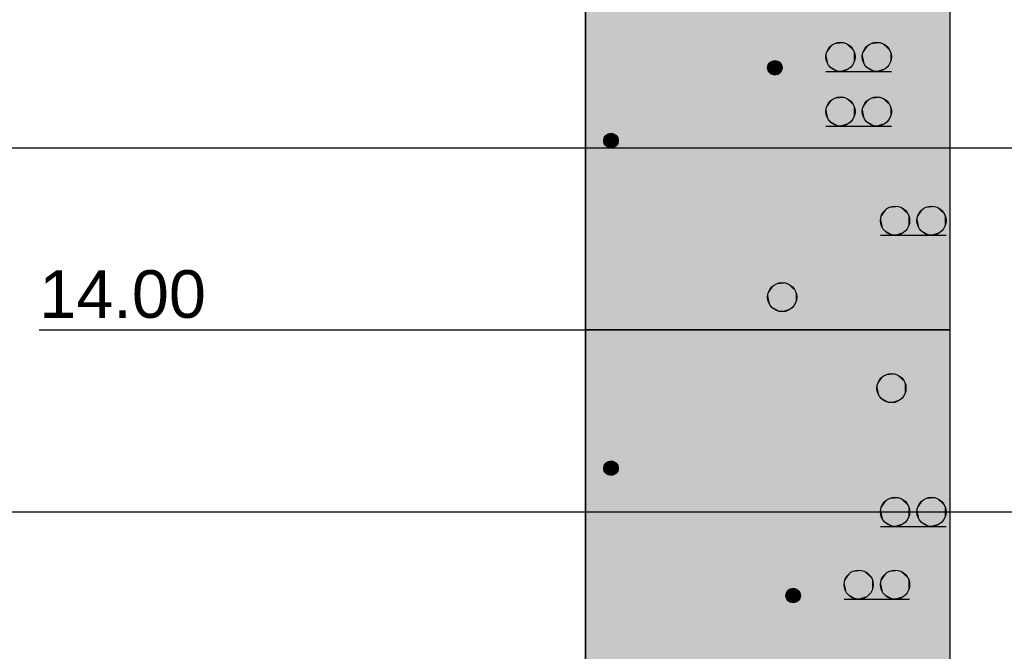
# Model space of a CAD drawing. Extents: x 20 to 841, y 890 to 1189.
# Tile 18 of 50: x 341 to 368, y 1009 to 1027. Entities that reach past the tile are written whole.
import ezdxf

# ---------------------------------------------------------------- set-up
doc = ezdxf.new("R2010")
doc.units = 0
doc.styles.add('Arial', font='Arial')

msp = doc.modelspace()

# ---------------------------------------------------------------- linework, layer by layer
at = {"layer": 'WBMassGr', "color": 7, "linetype": 'CONTINUOUS'}
for points in [[(46, 1023), (705, 1023)], [(46, 1013), (705, 1013)]]:
    msp.add_lwpolyline(points, dxfattribs=at)
at = {"layer": 'WBObjGr', "color": 7, "linetype": 'CONTINUOUS'}
for points in [[(356.587, 1158), (356.587, 958)], [(366.587, 1158), (366.587, 958)], [(341.587, 1018), (351.587, 1018), (354.587, 1018), (356.587, 1018)], [(366.587, 1018), (356.587, 1018)]]:
    msp.add_lwpolyline(points, dxfattribs=at)
at = {"layer": 'WBObjSy', "color": 7, "linetype": 'CONTINUOUS'}
for points in [[(356.587, 1018), (356.587, 1043), (366.587, 1043), (366.587, 1018), (356.587, 1018)], [(363.187, 1025.1), (364.987, 1025.1)], [(363.187, 1023.6), (364.987, 1023.6)], [(364.687, 1020.6), (366.487, 1020.6)], [(356.587, 1005), (356.587, 1018), (366.587, 1018), (366.587, 1005), (356.587, 1005)], [(364.687, 1012.6), (366.487, 1012.6)], [(363.687, 1010.6), (365.487, 1010.6)]]:
    msp.add_lwpolyline(points, dxfattribs=at)
for centre, radius in [((363.587, 1025.5), 0.4), ((364.587, 1025.5), 0.4), ((361.787, 1025.2), 0.2), ((363.587, 1024), 0.4), ((364.587, 1024), 0.4), ((357.287, 1023.2), 0.2), ((365.087, 1021), 0.4), ((366.087, 1021), 0.4), ((361.987, 1018.9), 0.4), ((364.987, 1016.4), 0.4), ((357.287, 1014.2), 0.2), ((365.087, 1013), 0.4), ((366.087, 1013), 0.4), ((364.087, 1011), 0.4), ((365.087, 1011), 0.4), ((362.287, 1010.7), 0.2)]:
    msp.add_circle(centre, radius, dxfattribs=at)
at = {"layer": 'WBObjSy', "color": 30, "linetype": 'CONTINUOUS'}
for points in [[(356.587, 1018), (356.587, 1043), (366.587, 1018), (366.587, 1043)], [(356.587, 1005), (356.587, 1018), (366.587, 1005), (366.587, 1018)]]:
    msp.add_solid(points, dxfattribs=at)
at = {"layer": 'WBObjSy', "color": 7, "linetype": 'CONTINUOUS'}
for points in [[(363.546, 1025.9), (363.464, 1025.88), (363.387, 1025.85)], [(363.711, 1025.88), (363.546, 1025.9), (363.387, 1025.85)], [(363.953, 1025.66), (363.711, 1025.88), (363.387, 1025.85)], [(363.711, 1025.88), (363.629, 1025.9), (363.546, 1025.9)], [(363.855, 1025.8), (363.787, 1025.85), (363.711, 1025.88)], [(363.953, 1025.66), (363.855, 1025.8), (363.711, 1025.88)], [(364.546, 1025.9), (364.464, 1025.88), (364.387, 1025.85)], [(364.711, 1025.88), (364.546, 1025.9), (364.387, 1025.85)], [(364.953, 1025.66), (364.711, 1025.88), (364.387, 1025.85)], [(364.711, 1025.88), (364.629, 1025.9), (364.546, 1025.9)], [(364.855, 1025.8), (364.787, 1025.85), (364.711, 1025.88)], [(364.953, 1025.66), (364.855, 1025.8), (364.711, 1025.88)], [(363.387, 1025.85), (363.264, 1025.74), (363.196, 1025.58)], [(363.387, 1025.85), (363.196, 1025.58), (363.264, 1025.26)], [(363.264, 1025.74), (363.222, 1025.66), (363.196, 1025.58)], [(363.387, 1025.85), (363.32, 1025.8), (363.264, 1025.74)], [(363.387, 1025.85), (363.264, 1025.26), (363.855, 1025.2)], [(363.855, 1025.2), (363.953, 1025.66), (363.387, 1025.85)], [(363.953, 1025.66), (363.911, 1025.74), (363.855, 1025.8)], [(363.855, 1025.2), (363.953, 1025.34), (363.953, 1025.66)], [(363.987, 1025.5), (363.979, 1025.58), (363.953, 1025.66)], [(363.953, 1025.34), (363.987, 1025.5), (363.953, 1025.66)], [(364.387, 1025.85), (364.264, 1025.74), (364.196, 1025.58)], [(364.387, 1025.85), (364.196, 1025.58), (364.264, 1025.26)], [(364.264, 1025.74), (364.222, 1025.66), (364.196, 1025.58)], [(364.387, 1025.85), (364.32, 1025.8), (364.264, 1025.74)], [(364.387, 1025.85), (364.264, 1025.26), (364.855, 1025.2)], [(364.855, 1025.2), (364.953, 1025.66), (364.387, 1025.85)], [(364.953, 1025.66), (364.911, 1025.74), (364.855, 1025.8)], [(364.855, 1025.2), (364.953, 1025.34), (364.953, 1025.66)], [(364.987, 1025.5), (364.979, 1025.58), (364.953, 1025.66)], [(364.953, 1025.34), (364.987, 1025.5), (364.953, 1025.66)], [(361.687, 1025.37), (361.626, 1025.32), (361.592, 1025.24)], [(361.687, 1025.37), (361.592, 1025.24), (361.626, 1025.08)], [(361.687, 1025.37), (361.654, 1025.35), (361.626, 1025.32)], [(361.687, 1025.37), (361.626, 1025.08), (361.921, 1025.05)], [(361.767, 1025.4), (361.726, 1025.39), (361.687, 1025.37)], [(361.849, 1025.39), (361.767, 1025.4), (361.687, 1025.37)], [(361.97, 1025.28), (361.849, 1025.39), (361.687, 1025.37)], [(361.921, 1025.05), (361.97, 1025.28), (361.687, 1025.37)], [(361.849, 1025.39), (361.808, 1025.4), (361.767, 1025.4)], [(361.921, 1025.35), (361.887, 1025.37), (361.849, 1025.39)], [(361.97, 1025.28), (361.921, 1025.35), (361.849, 1025.39)], [(361.97, 1025.28), (361.949, 1025.32), (361.921, 1025.35)], [(363.196, 1025.58), (363.187, 1025.5), (363.196, 1025.42)], [(363.196, 1025.58), (363.196, 1025.42), (363.264, 1025.26)], [(363.196, 1025.42), (363.222, 1025.34), (363.264, 1025.26)], [(363.855, 1025.2), (363.911, 1025.26), (363.953, 1025.34)], [(364.196, 1025.58), (364.187, 1025.5), (364.196, 1025.42)], [(364.196, 1025.58), (364.196, 1025.42), (364.264, 1025.26)], [(364.196, 1025.42), (364.222, 1025.34), (364.264, 1025.26)], [(364.855, 1025.2), (364.911, 1025.26), (364.953, 1025.34)], [(361.592, 1025.24), (361.587, 1025.2), (361.592, 1025.16)], [(361.626, 1025.32), (361.605, 1025.28), (361.592, 1025.24)], [(361.592, 1025.24), (361.592, 1025.16), (361.626, 1025.08)], [(361.592, 1025.16), (361.605, 1025.12), (361.626, 1025.08)], [(361.626, 1025.08), (361.654, 1025.05), (361.687, 1025.03)], [(361.626, 1025.08), (361.687, 1025.03), (361.767, 1025)], [(361.626, 1025.08), (361.767, 1025), (361.921, 1025.05)], [(361.921, 1025.05), (361.97, 1025.12), (361.97, 1025.28)], [(361.921, 1025.05), (361.949, 1025.08), (361.97, 1025.12)], [(361.987, 1025.2), (361.983, 1025.24), (361.97, 1025.28)], [(361.97, 1025.12), (361.987, 1025.2), (361.97, 1025.28)], [(363.264, 1025.26), (363.32, 1025.2), (363.388, 1025.15)], [(363.264, 1025.26), (363.388, 1025.15), (363.546, 1025.1)], [(363.264, 1025.26), (363.546, 1025.1), (363.855, 1025.2)], [(363.388, 1025.15), (363.464, 1025.12), (363.546, 1025.1)], [(363.546, 1025.1), (363.711, 1025.12), (363.855, 1025.2)], [(363.546, 1025.1), (363.629, 1025.1), (363.711, 1025.12)], [(363.711, 1025.12), (363.788, 1025.15), (363.855, 1025.2)], [(364.264, 1025.26), (364.32, 1025.2), (364.388, 1025.15)], [(364.264, 1025.26), (364.388, 1025.15), (364.546, 1025.1)], [(364.264, 1025.26), (364.546, 1025.1), (364.855, 1025.2)], [(364.388, 1025.15), (364.464, 1025.12), (364.546, 1025.1)], [(364.546, 1025.1), (364.711, 1025.12), (364.855, 1025.2)], [(364.546, 1025.1), (364.629, 1025.1), (364.711, 1025.12)], [(364.711, 1025.12), (364.788, 1025.15), (364.855, 1025.2)], [(361.687, 1025.03), (361.726, 1025.01), (361.767, 1025)], [(361.767, 1025), (361.849, 1025.01), (361.921, 1025.05)], [(361.767, 1025), (361.808, 1025), (361.849, 1025.01)], [(361.849, 1025.01), (361.888, 1025.03), (361.921, 1025.05)], [(363.387, 1024.35), (363.264, 1024.24), (363.196, 1024.08)], [(363.387, 1024.35), (363.196, 1024.08), (363.264, 1023.76)], [(363.387, 1024.35), (363.32, 1024.3), (363.264, 1024.24)], [(363.387, 1024.35), (363.264, 1023.76), (363.855, 1023.7)], [(363.546, 1024.4), (363.464, 1024.38), (363.387, 1024.35)], [(363.711, 1024.38), (363.546, 1024.4), (363.387, 1024.35)], [(363.953, 1024.16), (363.711, 1024.38), (363.387, 1024.35)], [(363.855, 1023.7), (363.953, 1024.16), (363.387, 1024.35)], [(363.711, 1024.38), (363.629, 1024.4), (363.546, 1024.4)], [(363.855, 1024.3), (363.787, 1024.35), (363.711, 1024.38)], [(363.953, 1024.16), (363.855, 1024.3), (363.711, 1024.38)], [(363.953, 1024.16), (363.911, 1024.24), (363.855, 1024.3)], [(364.387, 1024.35), (364.264, 1024.24), (364.196, 1024.08)], [(364.387, 1024.35), (364.196, 1024.08), (364.264, 1023.76)], [(364.387, 1024.35), (364.32, 1024.3), (364.264, 1024.24)], [(364.387, 1024.35), (364.264, 1023.76), (364.855, 1023.7)], [(364.546, 1024.4), (364.464, 1024.38), (364.387, 1024.35)], [(364.711, 1024.38), (364.546, 1024.4), (364.387, 1024.35)], [(364.953, 1024.16), (364.711, 1024.38), (364.387, 1024.35)], [(364.855, 1023.7), (364.953, 1024.16), (364.387, 1024.35)], [(364.711, 1024.38), (364.629, 1024.4), (364.546, 1024.4)], [(364.855, 1024.3), (364.787, 1024.35), (364.711, 1024.38)], [(364.953, 1024.16), (364.855, 1024.3), (364.711, 1024.38)], [(364.953, 1024.16), (364.911, 1024.24), (364.855, 1024.3)], [(363.196, 1024.08), (363.187, 1024), (363.196, 1023.92)], [(363.264, 1024.24), (363.222, 1024.16), (363.196, 1024.08)], [(363.196, 1024.08), (363.196, 1023.92), (363.264, 1023.76)], [(363.855, 1023.7), (363.953, 1023.84), (363.953, 1024.16)], [(363.987, 1024), (363.979, 1024.08), (363.953, 1024.16)], [(363.953, 1023.84), (363.987, 1024), (363.953, 1024.16)], [(364.196, 1024.08), (364.187, 1024), (364.196, 1023.92)], [(364.264, 1024.24), (364.222, 1024.16), (364.196, 1024.08)], [(364.196, 1024.08), (364.196, 1023.92), (364.264, 1023.76)], [(364.855, 1023.7), (364.953, 1023.84), (364.953, 1024.16)], [(364.987, 1024), (364.979, 1024.08), (364.953, 1024.16)], [(364.953, 1023.84), (364.987, 1024), (364.953, 1024.16)], [(363.196, 1023.92), (363.222, 1023.84), (363.264, 1023.76)], [(363.264, 1023.76), (363.32, 1023.7), (363.388, 1023.65)], [(363.264, 1023.76), (363.388, 1023.65), (363.546, 1023.6)], [(363.264, 1023.76), (363.546, 1023.6), (363.855, 1023.7)], [(363.855, 1023.7), (363.911, 1023.76), (363.953, 1023.84)], [(364.196, 1023.92), (364.222, 1023.84), (364.264, 1023.76)], [(364.264, 1023.76), (364.32, 1023.7), (364.388, 1023.65)], [(364.264, 1023.76), (364.388, 1023.65), (364.546, 1023.6)], [(364.264, 1023.76), (364.546, 1023.6), (364.855, 1023.7)], [(364.855, 1023.7), (364.911, 1023.76), (364.953, 1023.84)], [(363.388, 1023.65), (363.464, 1023.62), (363.546, 1023.6)], [(363.546, 1023.6), (363.711, 1023.62), (363.855, 1023.7)], [(363.546, 1023.6), (363.629, 1023.6), (363.711, 1023.62)], [(363.711, 1023.62), (363.788, 1023.65), (363.855, 1023.7)], [(364.388, 1023.65), (364.464, 1023.62), (364.546, 1023.6)], [(364.546, 1023.6), (364.711, 1023.62), (364.855, 1023.7)], [(364.546, 1023.6), (364.629, 1023.6), (364.711, 1023.62)], [(364.711, 1023.62), (364.788, 1023.65), (364.855, 1023.7)], [(357.092, 1023.24), (357.087, 1023.2), (357.092, 1023.16)], [(357.187, 1023.37), (357.126, 1023.32), (357.092, 1023.24)], [(357.187, 1023.37), (357.092, 1023.24), (357.126, 1023.08)], [(357.126, 1023.32), (357.105, 1023.28), (357.092, 1023.24)], [(357.092, 1023.24), (357.092, 1023.16), (357.126, 1023.08)], [(357.187, 1023.37), (357.154, 1023.35), (357.126, 1023.32)], [(357.187, 1023.37), (357.126, 1023.08), (357.421, 1023.05)], [(357.267, 1023.4), (357.226, 1023.39), (357.187, 1023.37)], [(357.349, 1023.39), (357.267, 1023.4), (357.187, 1023.37)], [(357.47, 1023.28), (357.349, 1023.39), (357.187, 1023.37)], [(357.421, 1023.05), (357.47, 1023.28), (357.187, 1023.37)], [(357.349, 1023.39), (357.308, 1023.4), (357.267, 1023.4)], [(357.421, 1023.35), (357.387, 1023.37), (357.349, 1023.39)], [(357.47, 1023.28), (357.421, 1023.35), (357.349, 1023.39)], [(357.47, 1023.28), (357.449, 1023.32), (357.421, 1023.35)], [(357.421, 1023.05), (357.47, 1023.12), (357.47, 1023.28)], [(357.487, 1023.2), (357.483, 1023.24), (357.47, 1023.28)], [(357.47, 1023.12), (357.487, 1023.2), (357.47, 1023.28)], [(357.092, 1023.16), (357.105, 1023.12), (357.126, 1023.08)], [(357.126, 1023.08), (357.154, 1023.05), (357.187, 1023.03)], [(357.126, 1023.08), (357.187, 1023.03), (357.267, 1023)], [(357.126, 1023.08), (357.267, 1023), (357.421, 1023.05)], [(357.187, 1023.03), (357.226, 1023.01), (357.267, 1023)], [(357.267, 1023), (357.349, 1023.01), (357.421, 1023.05)], [(357.267, 1023), (357.308, 1023), (357.349, 1023.01)], [(357.349, 1023.01), (357.388, 1023.03), (357.421, 1023.05)], [(357.421, 1023.05), (357.449, 1023.08), (357.47, 1023.12)], [(364.887, 1021.35), (364.764, 1021.24), (364.696, 1021.08)], [(364.887, 1021.35), (364.696, 1021.08), (364.764, 1020.76)], [(364.887, 1021.35), (364.82, 1021.3), (364.764, 1021.24)], [(364.887, 1021.35), (364.764, 1020.76), (365.355, 1020.7)], [(365.046, 1021.4), (364.964, 1021.38), (364.887, 1021.35)], [(365.211, 1021.38), (365.046, 1021.4), (364.887, 1021.35)], [(365.453, 1021.16), (365.211, 1021.38), (364.887, 1021.35)], [(365.355, 1020.7), (365.453, 1021.16), (364.887, 1021.35)], [(365.211, 1021.38), (365.129, 1021.4), (365.046, 1021.4)], [(365.355, 1021.3), (365.287, 1021.35), (365.211, 1021.38)], [(365.453, 1021.16), (365.355, 1021.3), (365.211, 1021.38)], [(365.453, 1021.16), (365.411, 1021.24), (365.355, 1021.3)], [(365.887, 1021.35), (365.764, 1021.24), (365.696, 1021.08)], [(365.887, 1021.35), (365.696, 1021.08), (365.764, 1020.76)], [(365.887, 1021.35), (365.82, 1021.3), (365.764, 1021.24)], [(365.887, 1021.35), (365.764, 1020.76), (366.355, 1020.7)], [(366.046, 1021.4), (365.964, 1021.38), (365.887, 1021.35)], [(366.211, 1021.38), (366.046, 1021.4), (365.887, 1021.35)], [(366.453, 1021.16), (366.211, 1021.38), (365.887, 1021.35)], [(366.355, 1020.7), (366.453, 1021.16), (365.887, 1021.35)], [(366.211, 1021.38), (366.129, 1021.4), (366.046, 1021.4)], [(366.355, 1021.3), (366.287, 1021.35), (366.211, 1021.38)], [(366.453, 1021.16), (366.355, 1021.3), (366.211, 1021.38)], [(366.453, 1021.16), (366.411, 1021.24), (366.355, 1021.3)], [(364.696, 1021.08), (364.687, 1021), (364.696, 1020.92)], [(364.764, 1021.24), (364.722, 1021.16), (364.696, 1021.08)], [(364.696, 1021.08), (364.696, 1020.92), (364.764, 1020.76)], [(365.355, 1020.7), (365.453, 1020.84), (365.453, 1021.16)], [(365.487, 1021), (365.479, 1021.08), (365.453, 1021.16)], [(365.453, 1020.84), (365.487, 1021), (365.453, 1021.16)], [(365.696, 1021.08), (365.687, 1021), (365.696, 1020.92)], [(365.764, 1021.24), (365.722, 1021.16), (365.696, 1021.08)], [(365.696, 1021.08), (365.696, 1020.92), (365.764, 1020.76)], [(366.355, 1020.7), (366.453, 1020.84), (366.453, 1021.16)], [(366.487, 1021), (366.479, 1021.08), (366.453, 1021.16)], [(366.453, 1020.84), (366.487, 1021), (366.453, 1021.16)], [(364.696, 1020.92), (364.722, 1020.84), (364.764, 1020.76)], [(364.764, 1020.76), (364.82, 1020.7), (364.888, 1020.65)], [(364.764, 1020.76), (364.888, 1020.65), (365.046, 1020.6)], [(364.764, 1020.76), (365.046, 1020.6), (365.355, 1020.7)], [(365.355, 1020.7), (365.411, 1020.76), (365.453, 1020.84)], [(365.696, 1020.92), (365.722, 1020.84), (365.764, 1020.76)], [(365.764, 1020.76), (365.82, 1020.7), (365.888, 1020.65)], [(365.764, 1020.76), (365.888, 1020.65), (366.046, 1020.6)], [(365.764, 1020.76), (366.046, 1020.6), (366.355, 1020.7)], [(366.355, 1020.7), (366.411, 1020.76), (366.453, 1020.84)], [(364.888, 1020.65), (364.964, 1020.62), (365.046, 1020.6)], [(365.046, 1020.6), (365.211, 1020.62), (365.355, 1020.7)], [(365.046, 1020.6), (365.129, 1020.6), (365.211, 1020.62)], [(365.211, 1020.62), (365.288, 1020.65), (365.355, 1020.7)], [(365.888, 1020.65), (365.964, 1020.62), (366.046, 1020.6)], [(366.046, 1020.6), (366.211, 1020.62), (366.355, 1020.7)], [(366.046, 1020.6), (366.129, 1020.6), (366.211, 1020.62)], [(366.211, 1020.62), (366.288, 1020.65), (366.355, 1020.7)], [(361.787, 1019.25), (361.664, 1019.14), (361.596, 1018.98)], [(361.787, 1019.25), (361.596, 1018.98), (361.664, 1018.66)], [(361.664, 1019.14), (361.622, 1019.06), (361.596, 1018.98)], [(361.787, 1019.25), (361.72, 1019.2), (361.664, 1019.14)], [(361.787, 1019.25), (361.664, 1018.66), (362.255, 1018.6)], [(361.946, 1019.3), (361.864, 1019.28), (361.787, 1019.25)], [(362.111, 1019.28), (361.946, 1019.3), (361.787, 1019.25)], [(362.353, 1019.06), (362.111, 1019.28), (361.787, 1019.25)], [(362.255, 1018.6), (362.353, 1019.06), (361.787, 1019.25)], [(362.111, 1019.28), (362.029, 1019.3), (361.946, 1019.3)], [(362.255, 1019.2), (362.187, 1019.25), (362.111, 1019.28)], [(362.353, 1019.06), (362.255, 1019.2), (362.111, 1019.28)], [(362.353, 1019.06), (362.311, 1019.14), (362.255, 1019.2)], [(361.596, 1018.98), (361.587, 1018.9), (361.596, 1018.82)], [(361.596, 1018.98), (361.596, 1018.82), (361.664, 1018.66)], [(362.255, 1018.6), (362.353, 1018.74), (362.353, 1019.06)], [(362.387, 1018.9), (362.379, 1018.98), (362.353, 1019.06)], [(362.353, 1018.74), (362.387, 1018.9), (362.353, 1019.06)], [(361.596, 1018.82), (361.622, 1018.74), (361.664, 1018.66)], [(361.664, 1018.66), (361.72, 1018.6), (361.788, 1018.55)], [(361.664, 1018.66), (361.788, 1018.55), (361.946, 1018.5)], [(361.664, 1018.66), (361.946, 1018.5), (362.255, 1018.6)], [(361.946, 1018.5), (362.111, 1018.52), (362.255, 1018.6)], [(362.111, 1018.52), (362.188, 1018.55), (362.255, 1018.6)], [(362.255, 1018.6), (362.311, 1018.66), (362.353, 1018.74)], [(361.788, 1018.55), (361.864, 1018.52), (361.946, 1018.5)], [(361.946, 1018.5), (362.029, 1018.5), (362.111, 1018.52)], [(364.787, 1016.75), (364.664, 1016.64), (364.596, 1016.48)], [(364.787, 1016.75), (364.596, 1016.48), (364.664, 1016.16)], [(364.787, 1016.75), (364.72, 1016.7), (364.664, 1016.64)], [(364.787, 1016.75), (364.664, 1016.16), (365.255, 1016.1)], [(364.946, 1016.8), (364.864, 1016.78), (364.787, 1016.75)], [(365.111, 1016.78), (364.946, 1016.8), (364.787, 1016.75)], [(365.353, 1016.56), (365.111, 1016.78), (364.787, 1016.75)], [(365.255, 1016.1), (365.353, 1016.56), (364.787, 1016.75)], [(365.111, 1016.78), (365.029, 1016.8), (364.946, 1016.8)], [(365.255, 1016.7), (365.187, 1016.75), (365.111, 1016.78)], [(365.353, 1016.56), (365.255, 1016.7), (365.111, 1016.78)], [(365.353, 1016.56), (365.311, 1016.64), (365.255, 1016.7)], [(364.596, 1016.48), (364.587, 1016.4), (364.596, 1016.32)], [(364.664, 1016.64), (364.622, 1016.56), (364.596, 1016.48)], [(364.596, 1016.48), (364.596, 1016.32), (364.664, 1016.16)], [(365.255, 1016.1), (365.353, 1016.24), (365.353, 1016.56)], [(365.387, 1016.4), (365.379, 1016.48), (365.353, 1016.56)], [(365.353, 1016.24), (365.387, 1016.4), (365.353, 1016.56)], [(364.596, 1016.32), (364.622, 1016.24), (364.664, 1016.16)], [(364.664, 1016.16), (364.72, 1016.1), (364.788, 1016.05)], [(364.664, 1016.16), (364.788, 1016.05), (364.946, 1016)], [(364.664, 1016.16), (364.946, 1016), (365.255, 1016.1)], [(365.255, 1016.1), (365.311, 1016.16), (365.353, 1016.24)], [(364.788, 1016.05), (364.864, 1016.02), (364.946, 1016)], [(364.946, 1016), (365.111, 1016.02), (365.255, 1016.1)], [(364.946, 1016), (365.029, 1016), (365.111, 1016.02)], [(365.111, 1016.02), (365.188, 1016.05), (365.255, 1016.1)], [(357.187, 1014.37), (357.126, 1014.32), (357.092, 1014.24)], [(357.187, 1014.37), (357.092, 1014.24), (357.126, 1014.08)], [(357.126, 1014.32), (357.105, 1014.28), (357.092, 1014.24)], [(357.187, 1014.37), (357.154, 1014.35), (357.126, 1014.32)], [(357.187, 1014.37), (357.126, 1014.08), (357.421, 1014.05)], [(357.267, 1014.4), (357.226, 1014.39), (357.187, 1014.37)], [(357.349, 1014.39), (357.267, 1014.4), (357.187, 1014.37)], [(357.47, 1014.28), (357.349, 1014.39), (357.187, 1014.37)], [(357.421, 1014.05), (357.47, 1014.28), (357.187, 1014.37)], [(357.349, 1014.39), (357.308, 1014.4), (357.267, 1014.4)], [(357.421, 1014.35), (357.387, 1014.37), (357.349, 1014.39)], [(357.47, 1014.28), (357.421, 1014.35), (357.349, 1014.39)], [(357.47, 1014.28), (357.449, 1014.32), (357.421, 1014.35)], [(357.421, 1014.05), (357.47, 1014.12), (357.47, 1014.28)], [(357.487, 1014.2), (357.483, 1014.24), (357.47, 1014.28)], [(357.47, 1014.12), (357.487, 1014.2), (357.47, 1014.28)], [(357.092, 1014.24), (357.087, 1014.2), (357.092, 1014.16)], [(357.092, 1014.24), (357.092, 1014.16), (357.126, 1014.08)], [(357.092, 1014.16), (357.105, 1014.12), (357.126, 1014.08)], [(357.126, 1014.08), (357.154, 1014.05), (357.187, 1014.03)], [(357.126, 1014.08), (357.187, 1014.03), (357.267, 1014)], [(357.126, 1014.08), (357.267, 1014), (357.421, 1014.05)], [(357.187, 1014.03), (357.226, 1014.01), (357.267, 1014)], [(357.267, 1014), (357.349, 1014.01), (357.421, 1014.05)], [(357.267, 1014), (357.308, 1014), (357.349, 1014.01)], [(357.349, 1014.01), (357.388, 1014.03), (357.421, 1014.05)], [(357.421, 1014.05), (357.449, 1014.08), (357.47, 1014.12)], [(364.887, 1013.35), (364.764, 1013.24), (364.696, 1013.08)], [(364.887, 1013.35), (364.696, 1013.08), (364.764, 1012.76)], [(364.764, 1013.24), (364.722, 1013.16), (364.696, 1013.08)], [(364.887, 1013.35), (364.82, 1013.3), (364.764, 1013.24)], [(364.887, 1013.35), (364.764, 1012.76), (365.355, 1012.7)], [(365.046, 1013.4), (364.964, 1013.38), (364.887, 1013.35)], [(365.211, 1013.38), (365.046, 1013.4), (364.887, 1013.35)], [(365.453, 1013.16), (365.211, 1013.38), (364.887, 1013.35)], [(365.355, 1012.7), (365.453, 1013.16), (364.887, 1013.35)], [(365.211, 1013.38), (365.129, 1013.4), (365.046, 1013.4)], [(365.355, 1013.3), (365.287, 1013.35), (365.211, 1013.38)], [(365.453, 1013.16), (365.355, 1013.3), (365.211, 1013.38)], [(365.453, 1013.16), (365.411, 1013.24), (365.355, 1013.3)], [(365.887, 1013.35), (365.764, 1013.24), (365.696, 1013.08)], [(365.887, 1013.35), (365.696, 1013.08), (365.764, 1012.76)], [(365.764, 1013.24), (365.722, 1013.16), (365.696, 1013.08)], [(365.887, 1013.35), (365.82, 1013.3), (365.764, 1013.24)], [(365.887, 1013.35), (365.764, 1012.76), (366.355, 1012.7)], [(366.046, 1013.4), (365.964, 1013.38), (365.887, 1013.35)], [(366.211, 1013.38), (366.046, 1013.4), (365.887, 1013.35)], [(366.453, 1013.16), (366.211, 1013.38), (365.887, 1013.35)], [(366.355, 1012.7), (366.453, 1013.16), (365.887, 1013.35)], [(366.211, 1013.38), (366.129, 1013.4), (366.046, 1013.4)], [(366.355, 1013.3), (366.287, 1013.35), (366.211, 1013.38)], [(366.453, 1013.16), (366.355, 1013.3), (366.211, 1013.38)], [(366.453, 1013.16), (366.411, 1013.24), (366.355, 1013.3)], [(364.696, 1013.08), (364.687, 1013), (364.696, 1012.92)], [(364.696, 1013.08), (364.696, 1012.92), (364.764, 1012.76)], [(364.696, 1012.92), (364.722, 1012.84), (364.764, 1012.76)], [(365.355, 1012.7), (365.453, 1012.84), (365.453, 1013.16)], [(365.487, 1013), (365.479, 1013.08), (365.453, 1013.16)], [(365.453, 1012.84), (365.487, 1013), (365.453, 1013.16)], [(365.696, 1013.08), (365.687, 1013), (365.696, 1012.92)], [(365.696, 1013.08), (365.696, 1012.92), (365.764, 1012.76)], [(365.696, 1012.92), (365.722, 1012.84), (365.764, 1012.76)], [(366.355, 1012.7), (366.453, 1012.84), (366.453, 1013.16)], [(366.487, 1013), (366.479, 1013.08), (366.453, 1013.16)], [(366.453, 1012.84), (366.487, 1013), (366.453, 1013.16)], [(364.764, 1012.76), (364.82, 1012.7), (364.888, 1012.65)], [(364.764, 1012.76), (364.888, 1012.65), (365.046, 1012.6)], [(364.764, 1012.76), (365.046, 1012.6), (365.355, 1012.7)], [(364.888, 1012.65), (364.964, 1012.62), (365.046, 1012.6)], [(365.046, 1012.6), (365.211, 1012.62), (365.355, 1012.7)], [(365.211, 1012.62), (365.288, 1012.65), (365.355, 1012.7)], [(365.355, 1012.7), (365.411, 1012.76), (365.453, 1012.84)], [(365.764, 1012.76), (365.82, 1012.7), (365.888, 1012.65)], [(365.764, 1012.76), (365.888, 1012.65), (366.046, 1012.6)], [(365.764, 1012.76), (366.046, 1012.6), (366.355, 1012.7)], [(365.888, 1012.65), (365.964, 1012.62), (366.046, 1012.6)], [(366.046, 1012.6), (366.211, 1012.62), (366.355, 1012.7)], [(366.211, 1012.62), (366.288, 1012.65), (366.355, 1012.7)], [(366.355, 1012.7), (366.411, 1012.76), (366.453, 1012.84)], [(365.046, 1012.6), (365.129, 1012.6), (365.211, 1012.62)], [(366.046, 1012.6), (366.129, 1012.6), (366.211, 1012.62)], [(363.887, 1011.35), (363.764, 1011.24), (363.696, 1011.08)], [(363.887, 1011.35), (363.696, 1011.08), (363.764, 1010.76)], [(363.887, 1011.35), (363.82, 1011.3), (363.764, 1011.24)], [(363.887, 1011.35), (363.764, 1010.76), (364.355, 1010.7)], [(364.046, 1011.4), (363.964, 1011.38), (363.887, 1011.35)], [(364.211, 1011.38), (364.046, 1011.4), (363.887, 1011.35)], [(364.453, 1011.16), (364.211, 1011.38), (363.887, 1011.35)], [(364.355, 1010.7), (364.453, 1011.16), (363.887, 1011.35)], [(364.211, 1011.38), (364.129, 1011.4), (364.046, 1011.4)], [(364.355, 1011.3), (364.287, 1011.35), (364.211, 1011.38)], [(364.453, 1011.16), (364.355, 1011.3), (364.211, 1011.38)], [(364.453, 1011.16), (364.411, 1011.24), (364.355, 1011.3)], [(364.887, 1011.35), (364.764, 1011.24), (364.696, 1011.08)], [(364.887, 1011.35), (364.696, 1011.08), (364.764, 1010.76)], [(364.887, 1011.35), (364.82, 1011.3), (364.764, 1011.24)], [(364.887, 1011.35), (364.764, 1010.76), (365.355, 1010.7)], [(365.046, 1011.4), (364.964, 1011.38), (364.887, 1011.35)], [(365.211, 1011.38), (365.046, 1011.4), (364.887, 1011.35)], [(365.453, 1011.16), (365.211, 1011.38), (364.887, 1011.35)], [(365.355, 1010.7), (365.453, 1011.16), (364.887, 1011.35)], [(365.211, 1011.38), (365.129, 1011.4), (365.046, 1011.4)], [(365.355, 1011.3), (365.287, 1011.35), (365.211, 1011.38)], [(365.453, 1011.16), (365.355, 1011.3), (365.211, 1011.38)], [(365.453, 1011.16), (365.411, 1011.24), (365.355, 1011.3)], [(363.696, 1011.08), (363.687, 1011), (363.696, 1010.92)], [(363.764, 1011.24), (363.722, 1011.16), (363.696, 1011.08)], [(363.696, 1011.08), (363.696, 1010.92), (363.764, 1010.76)], [(364.355, 1010.7), (364.453, 1010.84), (364.453, 1011.16)], [(364.487, 1011), (364.479, 1011.08), (364.453, 1011.16)], [(364.453, 1010.84), (364.487, 1011), (364.453, 1011.16)], [(364.696, 1011.08), (364.687, 1011), (364.696, 1010.92)], [(364.764, 1011.24), (364.722, 1011.16), (364.696, 1011.08)], [(364.696, 1011.08), (364.696, 1010.92), (364.764, 1010.76)], [(365.355, 1010.7), (365.453, 1010.84), (365.453, 1011.16)], [(365.487, 1011), (365.479, 1011.08), (365.453, 1011.16)], [(365.453, 1010.84), (365.487, 1011), (365.453, 1011.16)], [(362.092, 1010.74), (362.087, 1010.7), (362.092, 1010.66)], [(362.187, 1010.87), (362.126, 1010.82), (362.092, 1010.74)], [(362.187, 1010.87), (362.092, 1010.74), (362.126, 1010.58)], [(362.126, 1010.82), (362.105, 1010.78), (362.092, 1010.74)], [(362.092, 1010.74), (362.092, 1010.66), (362.126, 1010.58)], [(362.187, 1010.87), (362.154, 1010.85), (362.126, 1010.82)], [(362.187, 1010.87), (362.126, 1010.58), (362.421, 1010.55)], [(362.267, 1010.9), (362.226, 1010.89), (362.187, 1010.87)], [(362.349, 1010.89), (362.267, 1010.9), (362.187, 1010.87)], [(362.47, 1010.78), (362.349, 1010.89), (362.187, 1010.87)], [(362.421, 1010.55), (362.47, 1010.78), (362.187, 1010.87)], [(362.349, 1010.89), (362.308, 1010.9), (362.267, 1010.9)], [(362.421, 1010.85), (362.387, 1010.87), (362.349, 1010.89)], [(362.47, 1010.78), (362.421, 1010.85), (362.349, 1010.89)], [(362.47, 1010.78), (362.449, 1010.82), (362.421, 1010.85)], [(362.421, 1010.55), (362.47, 1010.62), (362.47, 1010.78)], [(362.487, 1010.7), (362.483, 1010.74), (362.47, 1010.78)], [(362.47, 1010.62), (362.487, 1010.7), (362.47, 1010.78)], [(363.696, 1010.92), (363.722, 1010.84), (363.764, 1010.76)], [(363.764, 1010.76), (363.82, 1010.7), (363.888, 1010.65)], [(363.764, 1010.76), (363.888, 1010.65), (364.046, 1010.6)], [(363.764, 1010.76), (364.046, 1010.6), (364.355, 1010.7)], [(364.355, 1010.7), (364.411, 1010.76), (364.453, 1010.84)], [(364.696, 1010.92), (364.722, 1010.84), (364.764, 1010.76)], [(364.764, 1010.76), (364.82, 1010.7), (364.888, 1010.65)], [(364.764, 1010.76), (364.888, 1010.65), (365.046, 1010.6)], [(364.764, 1010.76), (365.046, 1010.6), (365.355, 1010.7)], [(365.355, 1010.7), (365.411, 1010.76), (365.453, 1010.84)], [(362.092, 1010.66), (362.105, 1010.62), (362.126, 1010.58)], [(362.126, 1010.58), (362.154, 1010.55), (362.187, 1010.53)], [(362.126, 1010.58), (362.187, 1010.53), (362.267, 1010.5)], [(362.126, 1010.58), (362.267, 1010.5), (362.421, 1010.55)], [(362.187, 1010.53), (362.226, 1010.51), (362.267, 1010.5)], [(362.267, 1010.5), (362.349, 1010.51), (362.421, 1010.55)], [(362.267, 1010.5), (362.308, 1010.5), (362.349, 1010.51)], [(362.349, 1010.51), (362.388, 1010.53), (362.421, 1010.55)], [(362.421, 1010.55), (362.449, 1010.58), (362.47, 1010.62)], [(363.888, 1010.65), (363.964, 1010.62), (364.046, 1010.6)], [(364.046, 1010.6), (364.211, 1010.62), (364.355, 1010.7)], [(364.046, 1010.6), (364.129, 1010.6), (364.211, 1010.62)], [(364.211, 1010.62), (364.288, 1010.65), (364.355, 1010.7)], [(364.888, 1010.65), (364.964, 1010.62), (365.046, 1010.6)], [(365.046, 1010.6), (365.211, 1010.62), (365.355, 1010.7)], [(365.046, 1010.6), (365.129, 1010.6), (365.211, 1010.62)], [(365.211, 1010.62), (365.288, 1010.65), (365.355, 1010.7)]]:
    msp.add_solid(points, dxfattribs=at)

# ---------------------------------------------------------------- texts
at = {"layer": 'WBObjTx', "color": 7, "style": 'Arial'}
msp.add_text('14.00', height=1.3088, dxfattribs=at).set_placement((341.587, 1018.33))

doc.saveas('drawing.dxf')
